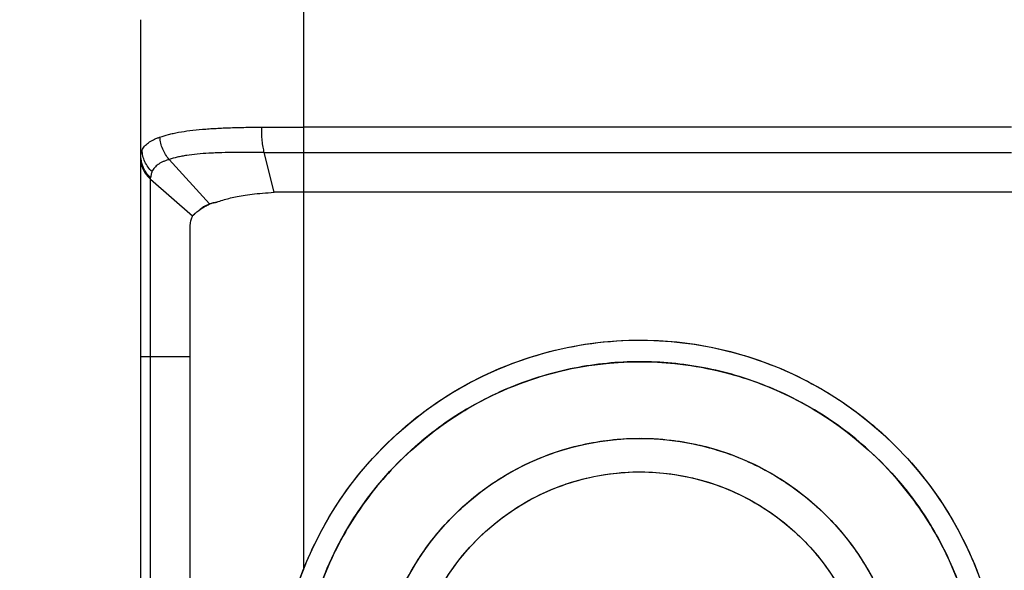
# Model space of a CAD drawing. Header units: inches. Extents: x 0.2 to 16.8, y 0.1 to 10.8.
# Tile 13 of 28: x 3.611 to 4.8, y 5.557 to 6.221. Entities that reach past the tile are written whole.
import ezdxf

# ---------------------------------------------------------------- set-up
doc = ezdxf.new("R2010")
doc.units = ezdxf.units.IN
doc.header["$LTSCALE"] = 0.935
doc.header["$MEASUREMENT"] = 0
doc.layers.get('0').update_dxf_attribs({"linetype": 'CONTINUOUS'})
doc.layers.add('DIMENSIONS', color=7, linetype='CONTINUOUS')
doc.styles.get("Standard").update_dxf_attribs({"font": 'txt', "width": 0.8})
doc.dimstyles.new('DIMSTYLE_1', dxfattribs={"dimtxt": 0.125, "dimasz": 0.18, "dimexe": 0.18, "dimexo": 0.0625, "dimgap": 0.09, "dimtad": 0, "dimtih": 1, "dimtoh": 1, "dimdec": 3, "dimzin": 4, "dimdsep": 46, "dimtxsty": 'STANDARD', "dimblk": '_FILLED', "dimblk1": '_FILLED', "dimblk2": '_FILLED', "dimcen": 0.09, "dimadec": 0, "dimazin": 0, "dimtp": 0.001, "dimtm": 0.001, "dimtfac": 1, "dimtdec": 3, "dimtofl": 0, "dimtmove": 0, "dimatfit": 3, "dimldrblk": '_FILLED', "dimfxl": 1, "dimtolj": 1, "dimtzin": 4, "dimarcsym": 0})

# ---------------------------------------------------------------- blocks, each defined once
blk = doc.blocks.new('_FILLED')
at = {"color": 0, "linetype": 'BYBLOCK'}
blk.add_solid([(0, 0), (-1, 0.1736), (-1, -0.1736)], dxfattribs=at)
blk = doc.blocks.new('*D1')
at = {"layer": 'DIMENSIONS', "color": 2, "linetype": 'CONTINUOUS'}
for p, q in [((3.8919, 6.4179), (2.0567, 6.4179)), ((2.1817, 6.4179), (2.1817, 5.5203)), ((2.1817, 4.3706), (2.1817, 5.2703)), ((3.8919, 4.3706), (2.0567, 4.3706))]:
    blk.add_line(p, q, dxfattribs=at)
at = {"layer": 'DIMENSIONS', "color": 2, "linetype": 'CONTINUOUS', "xscale": 0.18, "yscale": 0.18, "zscale": 0.18}
for p, rotation in [((2.1817, 6.4179), 90), ((2.1817, 4.3706), 270)]:
    blk.add_blockref('_FILLED', p, dxfattribs=dict(at, rotation=rotation))
at = {"layer": 'DIMENSIONS', "color": 2, "linetype": 'CONTINUOUS', "width": 0.8}
for s, p in [('52.000', (1.6192, 5.3328)), ('[', (2.3442, 5.3328)), ('52', (2.4442, 5.3328)), (']', (2.6442, 5.3328))]:
    blk.add_text(s, height=0.125, dxfattribs=at).set_placement(p)

msp = doc.modelspace()

# ---------------------------------------------------------------- linework, layer by layer
at = {"color": 6, "linetype": 'CONTINUOUS'}
for p, q in [((3.9544, 5.5572), (3.9544, 6.4179)), ((3.7576, 6.0564), (3.7576, 6.221)), ((4.8087, 6.0915), (3.9544, 6.0915)), ((3.7576, 6.0635), (3.759, 6.0635)), ((3.8404, 5.9987), (3.7917, 6.0524)), ((3.9186, 6.0127), (3.9064, 6.0609)), ((3.9544, 6.0609), (4.8087, 6.0609)), ((3.7691, 4.7598), (3.7691, 6.0287)), ((3.7691, 6.0287), (3.82, 5.9842)), ((4.8446, 6.0127), (3.9186, 6.0127)), ((3.8166, 5.9676), (3.8166, 4.8209)), ((3.7576, 4.5675), (3.7576, 5.8145)), ((3.7576, 5.8145), (3.8166, 5.8145))]:
    msp.add_line(p, q, dxfattribs=at)
at = {"color": 7, "linetype": 'CONTINUOUS'}
msp.add_line((3.7576, 5.8145), (3.7576, 6.0564), dxfattribs=at)
for radius in [0.4365, 0.4105, 0.318, 0.2775]:
    msp.add_circle((4.3601, 5.3978), radius, dxfattribs=at)
at = {"color": 6, "linetype": 'CONTINUOUS'}
for points, knots in [([(3.7805, 6.0792), (3.7839, 6.0805), (3.7893, 6.0821), (3.7968, 6.0839), (3.8054, 6.0856), (3.8171, 6.0874), (3.8294, 6.0886), (3.84, 6.0894), (3.8513, 6.0901), (3.8661, 6.0907), (3.8813, 6.0911), (3.8922, 6.0913), (3.8978, 6.0913), (3.9007, 6.0914), (3.9021, 6.0914), (3.9029, 6.0914), (3.9033, 6.0914), (3.9035, 6.0914), (3.9035, 6.0914)], [0, 0, 0, 0, 0.087423, 0.136, 0.187376, 0.29847, 0.421318, 0.487137, 0.555009, 0.696136, 0.844422, 0.921283, 0.960407, 0.980145, 0.990058, 0.995026, 0.998868, 1, 1, 1, 1]), ([(3.9065, 6.0609), (3.906, 6.063), (3.905, 6.0677), (3.904, 6.0751), (3.9034, 6.0832), (3.9034, 6.0887), (3.9034, 6.0914)], [0, 0, 0, 0, 0.215537, 0.464407, 0.73174, 1, 1, 1, 1]), ([(3.9035, 6.0914), (3.9119, 6.0914), (3.9246, 6.0914), (3.9416, 6.0915), (3.9501, 6.0915), (3.9544, 6.0915)], [0, 0, 0, 0, 0.49531, 0.746696, 1, 1, 1, 1]), ([(3.759, 6.0635), (3.7598, 6.0652), (3.7619, 6.0686), (3.7668, 6.0729), (3.7719, 6.0758), (3.7761, 6.0777), (3.7785, 6.0785), (3.7797, 6.079), (3.7803, 6.0792), (3.7805, 6.0792)], [0, 0, 0, 0, 0.204876, 0.434231, 0.702461, 0.854707, 0.93539, 0.976893, 1, 1, 1, 1]), ([(3.7917, 6.0524), (3.7901, 6.0542), (3.7871, 6.0581), (3.7837, 6.0648), (3.7814, 6.0719), (3.7806, 6.0768), (3.7805, 6.0792)], [0, 0, 0, 0, 0.246767, 0.499974, 0.753242, 1, 1, 1, 1]), ([(3.7582, 6.0613), (3.7583, 6.0615), (3.7584, 6.0618), (3.7585, 6.0623), (3.7587, 6.0627), (3.7588, 6.063), (3.7588, 6.0631)], [0, 0, 0, 0, 0.305066, 0.544445, 0.783734, 1, 1, 1, 1]), ([(3.771, 6.0377), (3.7692, 6.0394), (3.766, 6.0431), (3.7622, 6.0495), (3.7598, 6.0564), (3.7591, 6.0612), (3.759, 6.0635)], [0, 0, 0, 0, 0.251948, 0.505743, 0.756502, 1, 1, 1, 1]), ([(3.7576, 6.0564), (3.7576, 6.0576), (3.7577, 6.0593), (3.7581, 6.0609), (3.7582, 6.0613)], [0, 0, 0, 0, 0.749844, 1, 1, 1, 1]), ([(3.7576, 6.053), (3.7576, 6.0501), (3.7585, 6.0441), (3.7624, 6.0356), (3.7667, 6.0308), (3.7691, 6.0287)], [0, 0, 0, 0, 0.316011, 0.649687, 1, 1, 1, 1]), ([(3.759, 6.0468), (3.7587, 6.0476), (3.7582, 6.0497), (3.7578, 6.0519), (3.7577, 6.0533)], [0, 0, 0, 0, 0.386018, 1, 1, 1, 1]), ([(3.7917, 6.0524), (3.7916, 6.0523), (3.7914, 6.0522), (3.7908, 6.052), (3.7896, 6.0517), (3.7874, 6.0509), (3.7845, 6.0498), (3.7812, 6.0482), (3.7776, 6.0459), (3.7739, 6.0427), (3.7718, 6.0394), (3.771, 6.0377)], [0, 0, 0, 0, 0.012744, 0.033198, 0.073534, 0.15196, 0.300052, 0.436453, 0.562398, 0.79001, 1, 1, 1, 1]), ([(3.9064, 6.0609), (3.9063, 6.0609), (3.906, 6.0609), (3.9053, 6.0609), (3.904, 6.0609), (3.9013, 6.0609), (3.896, 6.0609), (3.8858, 6.0609), (3.8717, 6.0608), (3.8579, 6.0606), (3.8473, 6.0602), (3.8374, 6.0597), (3.826, 6.0589), (3.8151, 6.0576), (3.8071, 6.0563), (3.8, 6.0548), (3.7949, 6.0535), (3.7917, 6.0524)], [0, 0, 0, 0, 0.002738, 0.007755, 0.017765, 0.037689, 0.077161, 0.154616, 0.3037, 0.445172, 0.513083, 0.578875, 0.701557, 0.812462, 0.863785, 0.912357, 1, 1, 1, 1]), ([(3.9064, 6.0609), (3.9143, 6.0609), (3.9263, 6.0609), (3.9423, 6.0609), (3.9504, 6.0609), (3.9544, 6.0609)], [0, 0, 0, 0, 0.495291, 0.746993, 1, 1, 1, 1]), ([(3.7693, 6.0303), (3.7675, 6.032), (3.7642, 6.0357), (3.7608, 6.0414), (3.7594, 6.0452), (3.759, 6.0468)], [0, 0, 0, 0, 0.37667, 0.755536, 1, 1, 1, 1]), ([(3.7692, 6.0286), (3.7692, 6.0288), (3.7693, 6.0292), (3.7693, 6.0298), (3.7693, 6.0301), (3.7693, 6.0303)], [0, 0, 0, 0, 0.330088, 0.663897, 1, 1, 1, 1]), ([(3.771, 6.0377), (3.7709, 6.0374), (3.7707, 6.037), (3.7705, 6.0364), (3.7702, 6.0355), (3.7696, 6.0335), (3.7694, 6.0316), (3.7693, 6.0303)], [0, 0, 0, 0, 0.122268, 0.183478, 0.244084, 0.490584, 1, 1, 1, 1]), ([(3.8491, 6.001), (3.8516, 6.0018), (3.8564, 6.0034), (3.864, 6.0055), (3.8721, 6.0073), (3.8814, 6.0089), (3.8923, 6.0105), (3.9048, 6.0118), (3.9138, 6.0124), (3.9186, 6.0127)], [0, 0, 0, 0, 0.110003, 0.21718, 0.330582, 0.463393, 0.618132, 0.796077, 1, 1, 1, 1]), ([(3.82, 5.9842), (3.8192, 5.9831), (3.8178, 5.98), (3.8168, 5.9744), (3.8166, 5.97), (3.8166, 5.9676)], [0, 0, 0, 0, 0.247515, 0.572133, 1, 1, 1, 1])]:
    msp.add_open_spline(points, degree=3, knots=knots, dxfattribs=at)
for points in [[(3.7588, 6.0631), (3.7589, 6.0632), (3.759, 6.0634), (3.759, 6.0635)], [(3.7577, 6.0533), (3.7576, 6.0543), (3.7576, 6.0554), (3.7576, 6.0564)]]:
    msp.add_open_spline(points, degree=3, dxfattribs=at)
at = {"color": 7, "linetype": 'CONTINUOUS'}
for points, knots in [([(3.828, 5.9909), (3.8281, 5.9911), (3.829, 5.9922), (3.8301, 5.9931), (3.8311, 5.9939)], [0, 0, 0, 0, 0.116536, 1, 1, 1, 1]), ([(3.8311, 5.9939), (3.8318, 5.9945), (3.8347, 5.9964), (3.838, 5.9978), (3.8404, 5.9987)], [0, 0, 0, 0, 0.25286, 1, 1, 1, 1]), ([(3.8404, 5.9987), (3.841, 5.9989), (3.8429, 5.9995), (3.8448, 6), (3.846, 6.0003)], [0, 0, 0, 0, 0.359035, 1, 1, 1, 1]), ([(3.8491, 6.001), (3.8482, 6.0007), (3.8463, 6.0002), (3.8436, 5.9995), (3.8419, 5.9989), (3.841, 5.9986)], [0, 0, 0, 0, 0.346268, 0.679623, 1, 1, 1, 1]), ([(3.8234, 5.9876), (3.823, 5.9872), (3.8226, 5.9868), (3.8221, 5.9864), (3.8221, 5.9864)], [0, 0, 0, 0, 0.974829, 1, 1, 1, 1]), ([(3.828, 5.9909), (3.8274, 5.9905), (3.8263, 5.9898), (3.8252, 5.989), (3.8247, 5.9886), (3.8246, 5.9886)], [0, 0, 0, 0, 0.512359, 0.967967, 1, 1, 1, 1]), ([(4.7682, 5.442), (4.7672, 5.4503), (4.7623, 5.4858), (4.7454, 5.5471), (4.7079, 5.6209), (4.6565, 5.6857), (4.5938, 5.7385), (4.5232, 5.7773), (4.4475, 5.8014), (4.3691, 5.8107), (4.29, 5.8048), (4.2128, 5.7837), (4.1404, 5.7477), (4.0758, 5.6976), (4.0215, 5.6348), (3.9805, 5.5614), (3.9633, 5.5068), (3.9576, 5.4786), (3.9575, 5.4781)], [0, 0, 0, 0, 0.021579, 0.092196, 0.162944, 0.233772, 0.304161, 0.373093, 0.440476, 0.507899, 0.575676, 0.643854, 0.713073, 0.783012, 0.85341, 0.925896, 0.998532, 1, 1, 1, 1]), ([(4.049, 5.464), (4.0533, 5.4842), (4.0662, 5.5245), (4.0972, 5.5806), (4.1398, 5.6303), (4.1924, 5.6708), (4.2533, 5.6998), (4.3197, 5.7157), (4.3887, 5.717), (4.4564, 5.7033), (4.5184, 5.6762), (4.572, 5.6378), (4.616, 5.5902), (4.6496, 5.5345), (4.6685, 5.4812), (4.6745, 5.4469), (4.6759, 5.4341)], [0, 0, 0, 0, 0.068923, 0.141156, 0.213373, 0.287183, 0.362279, 0.437929, 0.514592, 0.592019, 0.667599, 0.740188, 0.811598, 0.883688, 0.95672, 1, 1, 1, 1])]:
    msp.add_open_spline(points, degree=3, knots=knots, dxfattribs=at)
for points in [[(3.8318, 5.9935), (3.8305, 5.9927), (3.8293, 5.9918), (3.828, 5.9909)], [(3.8362, 5.996), (3.8347, 5.9952), (3.8333, 5.9944), (3.8318, 5.9935)], [(3.841, 5.9986), (3.8394, 5.9978), (3.8378, 5.9969), (3.8362, 5.996)], [(3.846, 6.0003), (3.847, 6.0005), (3.848, 6.0007), (3.8491, 6.0009)], [(3.82, 5.9842), (3.8207, 5.985), (3.8214, 5.9857), (3.8221, 5.9864)], [(3.821, 5.9853), (3.8207, 5.985), (3.8203, 5.9846), (3.82, 5.9842)], [(3.8221, 5.9864), (3.8217, 5.9861), (3.8214, 5.9857), (3.821, 5.9853)], [(3.8221, 5.9864), (3.8229, 5.9872), (3.8238, 5.9879), (3.8247, 5.9886)], [(3.8246, 5.9886), (3.8242, 5.9883), (3.8238, 5.9879), (3.8234, 5.9876)], [(3.8247, 5.9886), (3.8258, 5.9894), (3.8269, 5.9902), (3.828, 5.9909)]]:
    msp.add_open_spline(points, degree=3, dxfattribs=at)
at = {"linetype": 'CONTINUOUS'}
for points, knots in [([(3.9236, 5.3978, 2.7865), (3.9236, 5.4058, 2.7865), (3.924, 5.422, 2.7865), (3.9268, 5.4554, 2.7865), (3.9342, 5.4984, 2.7865), (3.9499, 5.5506, 2.7865), (3.9814, 5.6211, 2.7865), (4.0408, 5.7039, 2.7865), (4.1388, 5.781, 2.7865), (4.2547, 5.8273, 2.7865), (4.3741, 5.8392, 2.7865), (4.4681, 5.8234, 2.7865), (4.5344, 5.799, 2.7865), (4.5788, 5.7766, 2.7865), (4.6204, 5.7493, 2.7865), (4.6747, 5.7042, 2.7865), (4.7353, 5.6307, 2.7865), (4.7823, 5.5268, 2.7865), (4.7947, 5.4514, 2.7865), (4.7962, 5.4157, 2.7865)], [0, 0, 0, 0, 0.017774, 0.036092, 0.074301, 0.114591, 0.156747, 0.245488, 0.337852, 0.430217, 0.518958, 0.601236, 0.639455, 0.675524, 0.711592, 0.749811, 0.832089, 0.92083, 1, 1, 1, 1]), ([(3.9577, 5.479, 2.8125), (3.9585, 5.4831, 2.8125), (3.9631, 5.5039, 2.8125), (3.9744, 5.5415, 2.8125), (4.0039, 5.6078, 2.8125), (4.0598, 5.6856, 2.8125), (4.152, 5.7582, 2.8125), (4.261, 5.8017, 2.8125), (4.3733, 5.8129, 2.8125), (4.4617, 5.7981, 2.8125), (4.524, 5.7751, 2.8125), (4.5658, 5.754, 2.8125), (4.6049, 5.7284, 2.8125), (4.656, 5.6859, 2.8125), (4.7058, 5.6255, 2.8125), (4.7335, 5.5703, 2.8125), (4.7431, 5.5456, 2.8125)], [0, 0, 0, 0, 0.012015, 0.060544, 0.11132, 0.218209, 0.329462, 0.440716, 0.547605, 0.646709, 0.692744, 0.736188, 0.779633, 0.825668, 0.924772, 1, 1, 1, 1]), ([(4.0493, 5.4648, 2.8125), (4.0497, 5.4667, 2.8125), (4.0561, 5.4948, 2.8125), (4.0713, 5.5359, 2.8125), (4.1009, 5.5837, 2.8125), (4.1388, 5.6297, 2.8125), (4.1989, 5.677, 2.8125), (4.2833, 5.7107, 2.8125), (4.3703, 5.7194, 2.8125), (4.4388, 5.7079, 2.8125), (4.487, 5.6901, 2.8125), (4.5194, 5.6738, 2.8125), (4.5498, 5.6539, 2.8125), (4.5893, 5.621, 2.8125), (4.6335, 5.5675, 2.8125), (4.6604, 5.5079, 2.8125), (4.6696, 5.4713, 2.8125), (4.6713, 5.463, 2.8125)], [0, 0, 0, 0, 0.006707, 0.100153, 0.150028, 0.201453, 0.306641, 0.41183, 0.512891, 0.606593, 0.650118, 0.691194, 0.73227, 0.775795, 0.869497, 0.970559, 1, 1, 1, 1]), ([(4.0899, 5.4611, 2.606), (4.0953, 5.484, 2.606), (4.108, 5.5183, 2.606), (4.1339, 5.56, 2.606), (4.167, 5.6001, 2.606), (4.2194, 5.6415, 2.606), (4.2931, 5.6709, 2.606), (4.369, 5.6784, 2.606), (4.4288, 5.6684, 2.606), (4.4709, 5.6529, 2.606), (4.4991, 5.6386, 2.606), (4.5256, 5.6213, 2.606), (4.5601, 5.5926, 2.606), (4.5987, 5.5459, 2.606), (4.6269, 5.4833, 2.606), (4.6351, 5.4394, 2.606), (4.6367, 5.4205, 2.606)], [0, 0, 0, 0, 0.090083, 0.138079, 0.187566, 0.288792, 0.390017, 0.487271, 0.577443, 0.619328, 0.658857, 0.698385, 0.74027, 0.830442, 0.927696, 1, 1, 1, 1])]:
    msp.add_open_spline(points, degree=3, knots=knots, dxfattribs=at)

# ---------------------------------------------------------------- dimensions: what is measured, and where the dimension line sits
at = {"layer": 'DIMENSIONS', "color": 2, "linetype": 'CONTINUOUS'}
dim = msp.add_linear_dim(base=(2.1817, 4.3706), p1=(3.8919, 6.4179), p2=(3.8919, 4.3706), angle=270, dimstyle='DIMSTYLE_1', dxfattribs=at)
dim.commit()
dim.dimension.update_dxf_attribs({"geometry": '*D1', "text_midpoint": (2.1817, 5.3953), "dimtype": 160})

doc.saveas('drawing.dxf')
